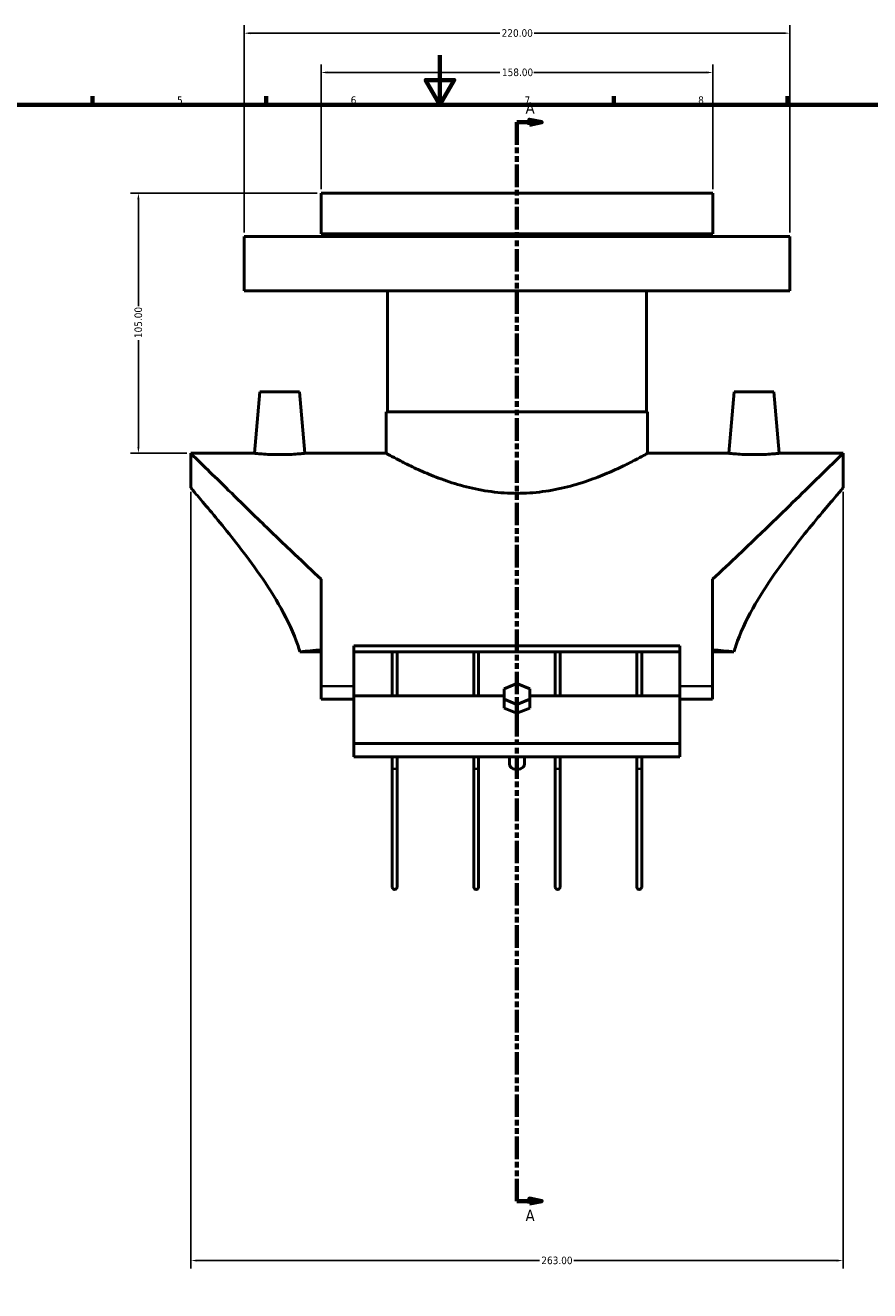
# Model space of a CAD drawing. Header units: millimetres. Extents: x -93 to 1001, y -292 to 1697.
# Tile 3 of 6: x 253 to 594, y 96 to 606. Entities that reach past the tile are written whole.
import ezdxf

# ---------------------------------------------------------------- set-up
doc = ezdxf.new("R2010")
doc.units = ezdxf.units.MM
doc.linetypes.add('DOUBLE_DASH_CHAIN', pattern=[1.2403, 0.6614, -0.0827, 0.1654, -0.0827, 0.1654, -0.0827])
for name, color, linetype, lineweight in [('Border (ANSI)', 7, 'Continuous', 70), ('Dimension (ANSI)', 7, 'Continuous', 25), ('Section Line (ANSI)', 7, 'DOUBLE_DASH_CHAIN', 70), ('Visible (ANSI)', 7, 'Continuous', 50), ('Visible Narrow (ANSI)', 7, 'Continuous', 35)]:
    doc.layers.add(name, color=color, linetype=linetype, lineweight=lineweight)
doc.styles.add('Label Text (ANSI)', font='tahoma.ttf')
doc.styles.add('Note Text (ANSI)', font='tahoma.ttf')
doc.dimstyles.new('Default - mm (ANSI)', dxfattribs={"dimtxt": 3.048, "dimasz": 2.5, "dimexe": 3.175, "dimexo": 1.6002, "dimgap": 0.8, "dimtad": 0, "dimtoh": 1, "dimrnd": 1e-08, "dimzin": 4, "dimdsep": 46, "dimtxsty": 'Note Text (ANSI)', "dimcen": 0.09, "dimdle": 10, "dimclrd": 256, "dimclre": 256, "dimclrt": 256, "dimadec": 1, "dimazin": 1, "dimtfac": 1, "dimtofl": 0, "dimtmove": 0, "dimatfit": 3, "dimfxl": 1, "dimtolj": 1, "dimtzin": 4, "dimlwd": -1, "dimlwe": -1, "dimarcsym": 0})

# ---------------------------------------------------------------- blocks, each defined once
blk = doc.blocks.new('Borders Default Border')
at = {"layer": 'Border (ANSI)'}
for p, q in [((280.33, 574), (280.33, 577.45)), ((350.42, 574), (350.42, 577.45)), ((490.58, 574), (490.58, 577.45)), ((560.67, 574), (560.67, 577.45))]:
    blk.add_line(p, q, dxfattribs=at)
at = {"layer": 'Border (ANSI)', "flags": 128}
for points in [[(420.5, 594), (420.5, 574), (414.73, 584), (426.27, 584), (420.5, 574)], [(20, 20), (20, 574), (821, 574), (821, 20), (20, 20)]]:
    blk.add_lwpolyline(points, dxfattribs=at)
at = {"layer": 'Border (ANSI)', "char_height": 3.05, "attachment_point": 7, "style": 'Note Text (ANSI)'}
for s, insert in [('5', (314.48, 574.34)), ('6', (384.49, 574.34)), ('7', (454.6, 574.4)), ('8', (524.63, 574.33))]:
    blk.add_mtext(s, dxfattribs=dict(at, insert=insert))
blk = doc.blocks.new('2dTransSection0')
at = {"layer": 'Section Line (ANSI)', "linetype": 'DOUBLE_DASH_CHAIN', "ltscale": 13.748528}
blk.add_line((451.54, 566.97), (451.54, 131.71), dxfattribs=at)
at = {"layer": 'Section Line (ANSI)', "linetype": 'Continuous'}
for p, q in [((451.54, 566.97), (451.54, 558.02)), ((451.54, 566.97), (456.54, 566.97)), ((461.54, 566.97), (456.54, 567.97)), ((456.54, 567.97), (456.54, 565.97)), ((456.54, 566.97), (461.54, 566.97)), ((456.54, 565.97), (461.54, 566.97)), ((451.54, 140.66), (451.54, 131.71)), ((451.54, 131.71), (456.54, 131.71)), ((461.54, 131.71), (456.54, 132.71)), ((456.54, 132.71), (456.54, 130.71)), ((456.54, 131.71), (461.54, 131.71)), ((456.54, 130.71), (461.54, 131.71))]:
    blk.add_line(p, q, dxfattribs=at)
at = {"layer": 'Section Line (ANSI)', "linetype": 'Continuous', "flags": 128}
for points in [[(456.54, 565.97), (461.54, 566.97), (456.54, 567.97), (456.54, 565.97)], [(456.54, 130.71), (461.54, 131.71), (456.54, 132.71), (456.54, 130.71)]]:
    blk.add_lwpolyline(points, dxfattribs=at)
at = {"layer": 'Section Line (ANSI)'}
for points in [[(456.54, 565.97), (461.54, 566.97), (456.54, 567.97), (456.54, 565.97)], [(456.54, 130.71), (461.54, 131.71), (456.54, 132.71), (456.54, 130.71)]]:
    blk.add_solid(points, dxfattribs=at)
at = {"layer": 'Section Line (ANSI)', "char_height": 4.57, "attachment_point": 7, "style": 'Label Text (ANSI)'}
for insert in [(455.01, 570.47), (455.01, 123.64)]:
    blk.add_mtext('A', dxfattribs=dict(at, insert=insert))
blk = doc.blocks.new('*D8')
at = {"layer": 'Defpoints', "color": 0, "transparency": 16777216}
for p in [(320.04, 419.43), (583.04, 419.43), (583.04, 107.72)]:
    blk.add_point(p, dxfattribs=at)
at = {"layer": 'Dimension (ANSI)', "transparency": 16777216}
for p, q in [((320.04, 417.83), (320.04, 104.54)), ((583.04, 417.83), (583.04, 104.54)), ((322.54, 107.72), (460.58, 107.72)), ((580.54, 107.72), (474.5, 107.72))]:
    blk.add_line(p, q, dxfattribs=at)
for points in [[(322.54, 108.13), (322.54, 107.3), (320.04, 107.72)], [(580.54, 108.13), (580.54, 107.3), (583.04, 107.72)]]:
    blk.add_solid(points, dxfattribs=at)
at = {"layer": 'Dimension (ANSI)', "transparency": 16777216, "insert": (461.38, 109.31), "char_height": 3.048, "attachment_point": 1, "style": 'Note Text (ANSI)'}
blk.add_mtext('\\A1;263.00', dxfattribs=at)
blk = doc.blocks.new('*D18')
at = {"layer": 'Defpoints', "color": 0, "transparency": 16777216}
for p in [(298.89, 538.43), (372.54, 538.43), (320.04, 433.43)]:
    blk.add_point(p, dxfattribs=at)
at = {"layer": 'Dimension (ANSI)', "transparency": 16777216}
for p, q in [((370.94, 538.43), (295.71, 538.43)), ((298.89, 535.93), (298.89, 492.77)), ((298.89, 435.93), (298.89, 479.09)), ((318.44, 433.43), (295.71, 433.43))]:
    blk.add_line(p, q, dxfattribs=at)
for points in [[(298.47, 535.93), (299.3, 535.93), (298.89, 538.43)], [(298.47, 435.93), (299.3, 435.93), (298.89, 433.43)]]:
    blk.add_solid(points, dxfattribs=at)
at = {"layer": 'Dimension (ANSI)', "transparency": 16777216, "insert": (297.3, 479.89), "char_height": 3.048, "attachment_point": 1, "rotation": 90, "style": 'Note Text (ANSI)'}
blk.add_mtext('\\A1;105.00', dxfattribs=at)
blk = doc.blocks.new('*D19')
at = {"layer": 'Defpoints', "color": 0, "transparency": 16777216}
for p in [(561.54, 602.93), (341.54, 520.93), (561.54, 520.93)]:
    blk.add_point(p, dxfattribs=at)
at = {"layer": 'Dimension (ANSI)', "transparency": 16777216}
for p, q in [((341.54, 522.53), (341.54, 606.1)), ((344.04, 602.93), (444.58, 602.93)), ((559.04, 602.93), (458.5, 602.93)), ((561.54, 522.53), (561.54, 606.1))]:
    blk.add_line(p, q, dxfattribs=at)
for points in [[(344.04, 603.34), (344.04, 602.51), (341.54, 602.93)], [(559.04, 603.34), (559.04, 602.51), (561.54, 602.93)]]:
    blk.add_solid(points, dxfattribs=at)
at = {"layer": 'Dimension (ANSI)', "transparency": 16777216, "insert": (445.38, 604.51), "char_height": 3.048, "attachment_point": 1, "style": 'Note Text (ANSI)'}
blk.add_mtext('\\A1;220.00', dxfattribs=at)
blk = doc.blocks.new('*D20')
at = {"layer": 'Defpoints', "color": 0, "transparency": 16777216}
for p in [(530.54, 587.08), (372.54, 538.43), (530.54, 538.43)]:
    blk.add_point(p, dxfattribs=at)
at = {"layer": 'Dimension (ANSI)', "transparency": 16777216}
for p, q in [((372.54, 540.03), (372.54, 590.25)), ((530.54, 540.03), (530.54, 590.25)), ((375.04, 587.08), (444.7, 587.08)), ((528.04, 587.08), (458.38, 587.08))]:
    blk.add_line(p, q, dxfattribs=at)
for points in [[(375.04, 587.49), (375.04, 586.66), (372.54, 587.08)], [(528.04, 587.49), (528.04, 586.66), (530.54, 587.08)]]:
    blk.add_solid(points, dxfattribs=at)
at = {"layer": 'Dimension (ANSI)', "transparency": 16777216, "insert": (445.5, 588.67), "char_height": 3.048, "attachment_point": 1, "style": 'Note Text (ANSI)'}
blk.add_mtext('\\A1;158.00', dxfattribs=at)

msp = doc.modelspace()

# ---------------------------------------------------------------- linework, layer by layer
at = {"layer": 'Visible (ANSI)'}
for p, q in [((372.536, 538.427), (530.536, 538.427)), ((372.536, 538.427), (372.536, 521.927)), ((530.536, 538.427), (530.536, 521.927)), ((341.536, 520.927), (561.536, 520.927)), ((341.536, 520.927), (341.536, 498.927)), ((372.536, 521.927), (530.536, 521.927)), ((390.636, 521.927), (390.636, 520.927)), ((512.436, 521.927), (512.436, 520.927)), ((561.536, 520.927), (561.536, 498.927)), ((341.536, 498.927), (561.536, 498.927)), ((399.336, 498.927), (399.336, 450.177)), ((503.736, 498.927), (503.736, 450.177)), ((347.9, 458.177), (345.734, 433.427)), ((363.9, 458.177), (347.9, 458.177)), ((363.9, 458.177), (366.065, 433.427)), ((539.172, 458.177), (537.007, 433.427)), ((539.172, 458.177), (555.172, 458.177)), ((555.172, 458.177), (557.338, 433.427)), ((398.836, 450.177), (504.236, 450.177)), ((398.836, 450.177), (398.836, 433.427)), ((504.236, 450.177), (504.236, 433.427)), ((320.036, 419.427), (320.036, 433.427)), ((320.036, 433.427), (345.734, 433.427)), ((366.065, 433.427), (398.836, 433.427)), ((504.236, 433.427), (537.007, 433.427)), ((557.338, 433.427), (583.036, 433.427)), ((583.036, 419.427), (583.036, 433.427)), ((372.636, 382.604), (372.636, 339.427)), ((530.436, 339.427), (530.436, 382.604)), ((372.636, 353.319), (364.002, 353.319)), ((385.786, 355.75), (385.786, 339.427)), ((385.786, 355.75), (517.286, 355.75)), ((517.286, 353.319), (385.786, 353.319)), ((401.223, 353.319), (401.223, 335.567)), ((403.223, 335.567), (403.223, 353.319)), ((434.098, 353.319), (434.098, 335.567)), ((436.098, 335.567), (436.098, 353.319)), ((466.973, 353.319), (466.973, 335.567)), ((468.973, 335.567), (468.973, 353.319)), ((499.848, 353.319), (499.848, 335.567)), ((501.848, 335.567), (501.848, 353.319)), ((517.286, 339.427), (517.286, 355.75)), ((539.07, 353.319), (530.436, 353.319)), ((372.636, 339.427), (372.636, 334.288)), ((385.786, 339.427), (385.786, 335.548)), ((451.536, 340.534), (446.34, 338.412)), ((446.34, 338.412), (446.34, 334.17)), ((456.732, 338.412), (451.536, 340.534)), ((456.732, 334.17), (456.732, 338.412)), ((517.286, 335.548), (517.286, 339.427)), ((530.436, 334.288), (530.436, 339.427)), ((385.786, 334.288), (372.636, 334.288)), ((385.786, 335.567), (446.34, 335.567)), ((385.786, 335.548), (385.786, 316.367)), ((446.34, 334.17), (451.536, 332.049)), ((446.34, 330.634), (446.34, 334.17)), ((451.536, 332.049), (456.732, 334.17)), ((451.536, 328.513), (451.536, 332.049)), ((456.732, 335.567), (517.286, 335.567)), ((456.732, 334.17), (456.732, 330.634)), ((517.286, 316.367), (517.286, 335.548)), ((530.436, 334.288), (517.286, 334.288)), ((451.536, 328.513), (446.34, 330.634)), ((456.732, 330.634), (451.536, 328.513)), ((385.786, 316.367), (385.786, 310.985)), ((385.786, 316.367), (517.286, 316.367)), ((517.286, 310.985), (517.286, 316.367)), ((385.786, 310.985), (517.286, 310.985)), ((401.223, 310.985), (401.223, 306.454)), ((401.223, 306.454), (401.223, 258.427)), ((403.223, 306.454), (403.223, 310.985)), ((403.223, 258.427), (403.223, 306.454)), ((434.098, 310.985), (434.098, 306.454)), ((434.098, 306.454), (434.098, 258.427)), ((436.098, 306.454), (436.098, 310.985)), ((436.098, 258.427), (436.098, 306.454)), ((448.536, 308.007), (448.536, 310.985)), ((454.536, 308.007), (454.536, 310.985)), ((466.973, 310.985), (466.973, 306.454)), ((466.973, 306.454), (466.973, 258.427)), ((468.973, 306.454), (468.973, 310.985)), ((468.973, 258.427), (468.973, 306.454)), ((499.848, 310.985), (499.848, 306.454)), ((499.848, 306.454), (499.848, 258.427)), ((501.848, 306.454), (501.848, 310.985)), ((501.848, 258.427), (501.848, 306.454))]:
    msp.add_line(p, q, dxfattribs=at)
for centre in [(402.223, 258.427), (435.098, 258.427), (467.973, 258.427), (500.848, 258.427)]:
    msp.add_arc(centre, 1, 180, 0, dxfattribs=at)
for centre, major_axis, ratio, start_param, end_param in [((412.608, 339.427), (-92.572, 0), 0.176327, 5.1588689, 5.2651772), ((490.464, 339.427), (92.572, 0), 0.176327, 1.0180081, 1.1243164), ((451.536, 308.007), (-3, 0), 0.7071068, 0, 3.1415927)]:
    msp.add_ellipse(centre, major_axis=major_axis, ratio=ratio, start_param=start_param, end_param=end_param, dxfattribs=at)
for points, knots in [([(372.636, 382.604), (369.039, 385.933), (365.472, 389.298), (356.763, 397.586), (351.742, 402.434), (343.441, 410.489), (339.806, 414.033), (333.186, 420.506), (330.201, 423.434), (325.27, 428.277), (323.319, 430.196), (320.701, 432.772), (320.036, 433.427), (320.036, 433.427)], [5.5196706, 5.5196706, 5.5196706, 5.5196706, 7.0885993, 7.0885993, 9.4514657, 9.4514657, 11.3597271, 11.3597271, 13.2679885, 13.2679885, 15.1762499, 15.1762499, 17.0845113, 17.0845113, 17.0845113, 17.0845113]), ([(355.9, 432.871), (354.618, 432.871), (353.253, 432.9), (350.745, 433.006), (349.602, 433.08), (347.801, 433.22), (347.022, 433.294), (345.988, 433.399), (345.734, 433.427), (345.734, 433.427)], [0, 0, 0, 0, 0.384371, 0.384371, 0.7687419, 0.7687419, 1.152689, 1.152689, 1.5366361, 1.5366361, 1.5366361, 1.5366361]), ([(366.065, 433.427), (366.065, 433.427), (365.811, 433.399), (364.777, 433.294), (363.998, 433.22), (362.197, 433.08), (361.054, 433.006), (358.546, 432.9), (357.181, 432.871), (355.9, 432.871)], [4.6099082, 4.6099082, 4.6099082, 4.6099082, 4.9938552, 4.9938552, 5.3778023, 5.3778023, 5.7621733, 5.7621733, 6.1465442, 6.1465442, 6.1465442, 6.1465442]), ([(504.236, 433.427), (504.236, 433.427), (503.904, 433.24), (502.532, 432.481), (501.492, 431.91), (498.778, 430.472), (497.1, 429.605), (493.258, 427.726), (491.093, 426.715), (486.498, 424.731), (483.898, 423.683), (478.222, 421.67), (475.147, 420.707), (468.69, 419.072), (465.301, 418.399), (458.427, 417.495), (454.941, 417.265), (448.131, 417.265), (444.645, 417.495), (437.77, 418.399), (434.382, 419.072), (427.925, 420.707), (424.849, 421.67), (419.174, 423.683), (416.574, 424.731), (411.979, 426.715), (409.814, 427.726), (405.972, 429.605), (404.294, 430.472), (401.579, 431.91), (400.54, 432.481), (399.168, 433.24), (398.836, 433.427), (398.836, 433.427)], [8.1532626, 8.1532626, 8.1532626, 8.1532626, 9.1700466, 9.1700466, 10.1868307, 10.1868307, 11.2036147, 11.2036147, 12.2203987, 12.2203987, 13.2419303, 13.2419303, 14.263462, 14.263462, 15.2849936, 15.2849936, 16.3065252, 16.3065252, 17.3280569, 17.3280569, 18.3495885, 18.3495885, 19.3711201, 19.3711201, 20.3926518, 20.3926518, 21.4094358, 21.4094358, 22.4262198, 22.4262198, 23.4430038, 23.4430038, 24.4597879, 24.4597879, 24.4597879, 24.4597879]), ([(583.036, 433.427), (583.036, 433.427), (582.37, 432.772), (579.753, 430.196), (577.802, 428.277), (572.871, 423.434), (569.885, 420.506), (563.265, 414.033), (559.631, 410.489), (551.33, 402.434), (546.308, 397.586), (537.6, 389.298), (534.032, 385.933), (530.436, 382.604)], [-17.0845113, -17.0845113, -17.0845113, -17.0845113, -15.1762499, -15.1762499, -13.2679885, -13.2679885, -11.3597271, -11.3597271, -9.4514657, -9.4514657, -7.0885993, -7.0885993, -5.5196706, -5.5196706, -5.5196706, -5.5196706]), ([(557.338, 433.427), (557.338, 433.427), (557.084, 433.399), (556.05, 433.294), (555.271, 433.22), (553.469, 433.08), (552.327, 433.006), (549.819, 432.9), (548.453, 432.871), (545.891, 432.871), (544.526, 432.9), (542.018, 433.006), (540.875, 433.08), (539.074, 433.22), (538.294, 433.294), (537.261, 433.399), (537.007, 433.427), (537.007, 433.427)], [1.5366361, 1.5366361, 1.5366361, 1.5366361, 1.9205831, 1.9205831, 2.3045302, 2.3045302, 2.6889011, 2.6889011, 3.0732721, 3.0732721, 3.4576431, 3.4576431, 3.842014, 3.842014, 4.2259611, 4.2259611, 4.6099082, 4.6099082, 4.6099082, 4.6099082]), ([(320.036, 419.427), (320.036, 419.427), (320.509, 418.881), (322.391, 416.692), (323.798, 415.051), (327.347, 410.85), (329.492, 408.286), (334.201, 402.521), (336.764, 399.321), (342.04, 392.487), (344.966, 388.572), (350.838, 380.112), (353.786, 375.569), (359.126, 366.007), (361.518, 360.991), (363.516, 354.952), (363.768, 354.138), (364.002, 353.319)], [13.2131755, 13.2131755, 13.2131755, 13.2131755, 14.8202768, 14.8202768, 16.427378, 16.427378, 18.0344792, 18.0344792, 19.6415805, 19.6415805, 21.3377731, 21.3377731, 23.0339657, 23.0339657, 24.7301584, 24.7301584, 24.9924546, 24.9924546, 24.9924546, 24.9924546]), ([(539.07, 353.319), (539.304, 354.138), (539.556, 354.952), (541.554, 360.991), (543.946, 366.007), (549.286, 375.569), (552.234, 380.112), (558.106, 388.572), (561.032, 392.487), (566.308, 399.321), (568.871, 402.521), (573.58, 408.286), (575.725, 410.85), (579.274, 415.051), (580.681, 416.692), (582.562, 418.881), (583.036, 419.427), (583.036, 419.427)], [27.8602475, 27.8602475, 27.8602475, 27.8602475, 28.1225437, 28.1225437, 29.8187363, 29.8187363, 31.514929, 31.514929, 33.2111216, 33.2111216, 34.8182229, 34.8182229, 36.4253241, 36.4253241, 38.0324253, 38.0324253, 39.6395266, 39.6395266, 39.6395266, 39.6395266]), ([(452.04, 316.369), (451.872, 316.332), (451.703, 316.313), (451.536, 316.313), (451.369, 316.313), (451.199, 316.332), (451.032, 316.369)], [1.82148751, 1.82148751, 1.82148751, 1.82148751, 1.87156378, 1.87156378, 1.87156378, 1.92164006, 1.92164006, 1.92164006, 1.92164006])]:
    msp.add_open_spline(points, degree=3, knots=knots, dxfattribs=at)
at = {"layer": 'Visible Narrow (ANSI)'}
for p, q in [((385.128, 339.427), (373.293, 339.427)), ((529.778, 339.427), (517.943, 339.427))]:
    msp.add_line(p, q, dxfattribs=at)
for centre, major_axis, start_param, end_param in [((402.223, 306.454), (1, 0), 3.2986723, 6.1261057), ((435.098, 306.454), (1, 0), 3.2986723, 6.1261057), ((467.973, 306.454), (-1, 0), 0.1570796, 2.984513), ((500.848, 306.454), (-1, 0), 0.1570796, 2.984513)]:
    msp.add_ellipse(centre, major_axis=major_axis, ratio=0.4070753, start_param=start_param, end_param=end_param, dxfattribs=at)

# ---------------------------------------------------------------- block references
msp.add_blockref('Borders Default Border', (0, 0))
at = {"layer": 'Section Line (ANSI)'}
msp.add_blockref('2dTransSection0', (0, 0), dxfattribs=at)

# ---------------------------------------------------------------- dimensions: what is measured, and where the dimension line sits
at = {"layer": 'Dimension (ANSI)'}
for base, p1, p2, angle, picture, middle in [((561.536, 602.927), (341.536, 520.927), (561.536, 520.927), 180, '*D19', (451.536, 602.927)), ((530.536, 587.078), (372.536, 538.427), (530.536, 538.427), 180, '*D20', (451.536, 587.078)), ((298.885, 538.427), (320.036, 433.427), (372.536, 538.427), 90, '*D18', (298.885, 485.927))]:
    dim = msp.add_linear_dim(base=base, p1=p1, p2=p2, angle=angle, dimstyle='Default - mm (ANSI)', override={"dimgap": 0.8, "dimtoh": 0, "dimdec": 2, "dimtol": 0, "dimlim": 0, "dimtp": 0, "dimtm": 0, "dimtdec": 2, "dimatfit": 1}, dxfattribs=at)
    dim.commit()
    dim.dimension.update_dxf_attribs({"geometry": picture, "text_midpoint": middle, "dimtype": 160})
dim = msp.add_linear_dim(base=(583.036, 107.718), p1=(320.036, 419.427), p2=(583.036, 419.427), dimstyle='Default - mm (ANSI)', override={"dimgap": 0.8, "dimtoh": 0, "dimdec": 2, "dimtol": 0, "dimlim": 0, "dimtp": 0, "dimtm": 0, "dimtdec": 2, "dimatfit": 1}, dxfattribs=at)
dim.commit()
dim.dimension.update_dxf_attribs({"geometry": '*D8', "text_midpoint": (467.536, 107.718), "dimtype": 160})

doc.saveas('drawing.dxf')
